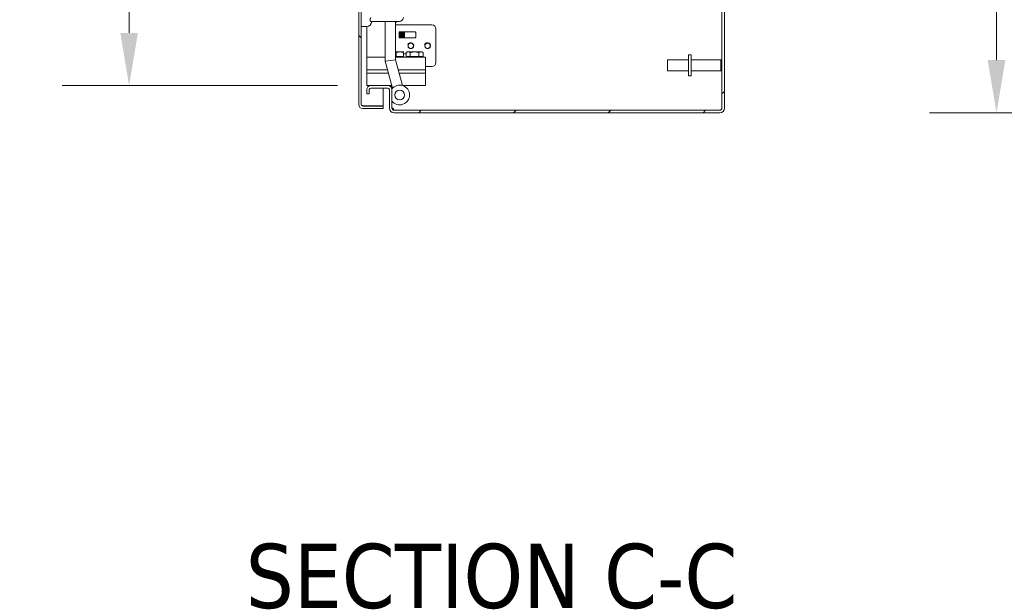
# Model space of a CAD drawing. Header units: inches. Extents: x 8 to 265, y 5 to 155.
# Tile 101 of 152: x 117 to 146, y 66 to 83. Entities that reach past the tile are written whole.
import ezdxf

# ---------------------------------------------------------------- set-up
doc = ezdxf.new("R2010")
doc.units = ezdxf.units.IN
doc.header["$LTSCALE"] = 16
doc.header["$MEASUREMENT"] = 0
for name, color, linetype, lineweight in [('Dimension (ANSI)', 7, 'Continuous', 5), ('Hatch (ANSI)', 7, 'Continuous', 5), ('Symbol (ANSI)', 7, 'Continuous', 5), ('Visible (ANSI)', 7, 'Continuous', 5)]:
    doc.layers.add(name, color=color, linetype=linetype, lineweight=lineweight)
doc.styles.add('TAHOMA', font='tahoma.ttf')
doc.styles.add('Text Style168', font='tahoma.ttf')
doc.dimstyles.new('Default (ANSI)', dxfattribs={"dimscale": 16, "dimtxt": 0.07, "dimasz": 0.098425, "dimexe": 0.125, "dimexo": 0.0625, "dimgap": 0.031496, "dimtad": 0, "dimtih": 1, "dimtoh": 1, "dimrnd": 1e-08, "dimzin": 0, "dimdsep": 46, "dimtxsty": 'TAHOMA', "dimcen": 0.09, "dimdle": 0.393701, "dimclrd": 256, "dimclre": 256, "dimclrt": 256, "dimadec": 0, "dimazin": 0, "dimtfac": 1, "dimtofl": 0, "dimtmove": 0, "dimatfit": 3, "dimfxl": 1, "dimtolj": 1, "dimtzin": 0, "dimlwd": -1, "dimlwe": -1, "dimarcsym": 0})

# ---------------------------------------------------------------- blocks, each defined once
blk = doc.blocks.new('*D22')
at = {"layer": 'Defpoints', "color": 0, "transparency": 16777216}
for p in [(127.004, 109.541), (119.787, 81.166), (127.004, 81.166)]:
    blk.add_point(p, dxfattribs=at)
at = {"layer": 'Dimension (ANSI)', "transparency": 16777216}
for p, q in [((126.004, 109.541), (117.787, 109.541)), ((119.787, 107.966), (119.787, 98.501)), ((119.787, 82.74), (119.787, 92.205)), ((126.004, 81.166), (117.787, 81.166))]:
    blk.add_line(p, q, dxfattribs=at)
for points in [[(119.524, 107.966), (120.049, 107.966), (119.787, 109.541)], [(119.524, 82.74), (120.049, 82.74), (119.787, 81.166)]]:
    blk.add_solid(points, dxfattribs=at)
at = {"layer": 'Dimension (ANSI)', "transparency": 16777216, "insert": (119.787, 95.353), "char_height": 1.12, "attachment_point": 5, "style": 'TAHOMA'}
blk.add_mtext('\\A1;\\fTahoma|b0|i0;\\H1.1200;(28.38)\\P\\fTahoma|b0|i0;\\H1.1200;OPENING\\P\\fTahoma|b0|i0;\\H1.1200;(2 PL.)', dxfattribs=at)
blk = doc.blocks.new('*D27')
at = {"layer": 'Defpoints', "color": 0, "transparency": 16777216}
for p in [(158.925, 110.353), (145.685, 80.353), (158.925, 80.353)]:
    blk.add_point(p, dxfattribs=at)
at = {"layer": 'Dimension (ANSI)', "transparency": 16777216}
for p, q in [((157.925, 110.353), (143.685, 110.353)), ((145.685, 108.778), (145.685, 98.316)), ((145.685, 81.928), (145.685, 92.39)), ((157.925, 80.353), (143.685, 80.353))]:
    blk.add_line(p, q, dxfattribs=at)
for points in [[(145.422, 108.778), (145.947, 108.778), (145.685, 110.353)], [(145.422, 81.928), (145.947, 81.928), (145.685, 80.353)]]:
    blk.add_solid(points, dxfattribs=at)
at = {"layer": 'Dimension (ANSI)', "transparency": 16777216, "insert": (145.685, 95.353), "char_height": 1.12, "attachment_point": 5, "style": 'TAHOMA'}
blk.add_mtext('\\A1;\\fTahoma|b0|i0;\\H1.1200;30.00\\P\\fTahoma|b0|i0;\\H1.1200;TUB\\P\\fTahoma|b0|i0;\\H1.1200;HEIGHT', dxfattribs=at)

msp = doc.modelspace()

# ---------------------------------------------------------------- hatches: boundary and pattern name
at = {"layer": 'Hatch (ANSI)'}
h = msp.add_hatch(dxfattribs=at)
h.set_pattern_fill('ANSI31', color=256, scale=16, style=0)
edge = h.paths.add_edge_path()
edge.add_ellipse((137.4231, 110.2165), major_axis=(0.1365, 0), ratio=1, start_angle=0, end_angle=90)
edge.add_line((137.4231, 110.353), (127.6961, 110.353))
edge.add_ellipse((127.6961, 110.2165), major_axis=(0, 0.1365), ratio=1, start_angle=0, end_angle=90)
edge.add_line((127.5596, 110.2165), (127.5596, 109.6614))
edge.add_ellipse((127.5127, 109.6614), major_axis=(0.0469, 0), ratio=1, start_angle=270, end_angle=360, ccw=False)
edge.add_line((127.5127, 109.6145), (127.0044, 109.6145))
edge.add_ellipse((127.0044, 109.6614), major_axis=(0, -0.0469), ratio=1, start_angle=270, end_angle=360, ccw=False)
edge.add_line((126.9576, 109.6614), (126.9576, 109.7905))
edge.add_line((126.9576, 109.7905), (126.8836, 109.7905))
edge.add_line((126.8836, 109.7905), (126.8836, 109.6614))
edge.add_ellipse((127.0044, 109.6614), major_axis=(-0.1209, 0), ratio=1, start_angle=0, end_angle=90)
edge.add_line((127.0044, 109.5405), (127.5127, 109.5405))
edge.add_ellipse((127.5127, 109.6614), major_axis=(0, -0.1209), ratio=1, start_angle=0, end_angle=90)
edge.add_line((127.6336, 109.6614), (127.6336, 110.2165))
edge.add_ellipse((127.6961, 110.2165), major_axis=(-0.0625, 0), ratio=1, start_angle=270, end_angle=360, ccw=False)
edge.add_line((127.6961, 110.279), (137.4231, 110.279))
edge.add_ellipse((137.4231, 110.2165), major_axis=(0, 0.0625), ratio=1, start_angle=270, end_angle=360, ccw=False)
edge.add_line((137.4856, 110.2165), (137.4856, 80.4895))
edge.add_ellipse((137.4231, 80.4895), major_axis=(0.0625, 0), ratio=1, start_angle=270, end_angle=360, ccw=False)
edge.add_line((137.4231, 80.427), (127.6961, 80.427))
edge.add_ellipse((127.6961, 80.4895), major_axis=(0, -0.0625), ratio=1, start_angle=270, end_angle=360, ccw=False)
edge.add_line((127.6336, 80.4895), (127.6336, 81.0446))
edge.add_ellipse((127.5127, 81.0446), major_axis=(0.1209, 0), ratio=1, start_angle=0, end_angle=90)
edge.add_line((127.5127, 81.1655), (127.0044, 81.1655))
edge.add_ellipse((127.0044, 81.0446), major_axis=(0, 0.1209), ratio=1, start_angle=0, end_angle=90)
edge.add_line((126.8836, 81.0446), (126.8836, 80.9155))
edge.add_line((126.8836, 80.9155), (126.9576, 80.9155))
edge.add_line((126.9576, 80.9155), (126.9576, 81.0446))
edge.add_ellipse((127.0044, 81.0446), major_axis=(-0.0469, 0), ratio=1, start_angle=270, end_angle=360, ccw=False)
edge.add_line((127.0044, 81.0915), (127.5127, 81.0915))
edge.add_ellipse((127.5127, 81.0446), major_axis=(0, 0.0469), ratio=1, start_angle=270, end_angle=360, ccw=False)
edge.add_line((127.5596, 81.0446), (127.5596, 80.4895))
edge.add_ellipse((127.6961, 80.4895), major_axis=(-0.1365, 0), ratio=1, start_angle=0, end_angle=90)
edge.add_line((127.6961, 80.353), (137.4231, 80.353))
edge.add_ellipse((137.4231, 80.4895), major_axis=(0, -0.1365), ratio=1, start_angle=0, end_angle=90)
edge.add_line((137.5596, 80.4895), (137.5596, 110.2165))
h = msp.add_hatch(dxfattribs=at)
h.set_pattern_fill('ANSI31', color=256, scale=16, angle=90, style=0)
edge = h.paths.add_edge_path()
edge.add_line((127.3721, 80.552), (126.7629, 80.552))
edge.add_ellipse((126.7629, 80.5989), major_axis=(0, -0.0469), ratio=1, start_angle=270, end_angle=360, ccw=False)
edge.add_line((126.7161, 80.5989), (126.7161, 110.1071))
edge.add_ellipse((126.7629, 110.1071), major_axis=(-0.0469, 0), ratio=1, start_angle=270, end_angle=360, ccw=False)
edge.add_line((126.7629, 110.154), (127.3721, 110.154))
edge.add_line((127.3721, 110.154), (127.3721, 110.228))
edge.add_line((127.3721, 110.228), (126.7629, 110.228))
edge.add_ellipse((126.7629, 110.1071), major_axis=(0, 0.1209), ratio=1, start_angle=0, end_angle=90)
edge.add_line((126.6421, 110.1071), (126.6421, 80.5989))
edge.add_ellipse((126.7629, 80.5989), major_axis=(-0.1209, 0), ratio=1, start_angle=0, end_angle=90)
edge.add_line((126.7629, 80.478), (127.3721, 80.478))
edge.add_line((127.3721, 80.478), (127.3721, 80.552))

# ---------------------------------------------------------------- linework, layer by layer
at = {"layer": 'Visible (ANSI)'}
for p, q in [((126.6421, 110.1071), (126.6421, 80.5989)), ((126.7161, 80.5989), (126.7161, 110.1071)), ((137.4856, 110.2165), (137.4856, 80.4895)), ((137.5596, 80.4895), (137.5596, 110.2165)), ((126.7161, 82.9268), (126.8735, 82.9268)), ((126.8836, 82.0093), (126.8836, 82.9271)), ((127.8578, 83.0843), (127.0049, 83.0843)), ((127.4319, 83.0843), (127.4319, 81.8973)), ((127.7419, 83.0843), (127.7419, 81.9381)), ((127.7419, 82.9801), (128.8216, 82.9801)), ((127.7701, 83.0828), (127.7716, 83.0843)), ((127.8466, 82.6097), (127.8466, 82.7519)), ((127.853, 82.7483), (127.8466, 82.7483)), ((127.853, 82.6177), (127.8466, 82.6177)), ((127.853, 82.7483), (127.8619, 82.765)), ((127.853, 82.7483), (127.853, 82.6177)), ((127.853, 82.6177), (127.8619, 82.601)), ((127.8619, 82.601), (127.8619, 82.765)), ((127.8619, 82.765), (127.867, 82.765)), ((127.8622, 82.7676), (128.3309, 82.7676)), ((127.867, 82.765), (127.867, 82.601)), ((127.876, 82.7483), (127.867, 82.765)), ((127.876, 82.6177), (127.867, 82.601)), ((127.876, 82.7483), (127.876, 82.6177)), ((127.883, 82.7483), (127.876, 82.7483)), ((127.883, 82.6177), (127.876, 82.6177)), ((127.883, 82.7483), (127.8919, 82.765)), ((127.883, 82.7483), (127.883, 82.6177)), ((127.883, 82.6177), (127.8919, 82.601)), ((127.8919, 82.601), (127.8919, 82.765)), ((127.8919, 82.765), (127.897, 82.765)), ((127.897, 82.765), (127.897, 82.601)), ((127.906, 82.7483), (127.897, 82.765)), ((127.906, 82.6177), (127.897, 82.601)), ((127.906, 82.7483), (127.906, 82.6177)), ((127.913, 82.7483), (127.906, 82.7483)), ((127.913, 82.6177), (127.906, 82.6177)), ((127.913, 82.7483), (127.9219, 82.765)), ((127.913, 82.7483), (127.913, 82.6177)), ((127.913, 82.6177), (127.9219, 82.601)), ((127.9219, 82.601), (127.9219, 82.765)), ((127.9219, 82.765), (127.927, 82.765)), ((127.927, 82.765), (127.927, 82.601)), ((127.936, 82.7483), (127.927, 82.765)), ((127.936, 82.6177), (127.927, 82.601)), ((127.936, 82.7483), (127.936, 82.6177)), ((127.943, 82.7483), (127.936, 82.7483)), ((127.943, 82.6177), (127.936, 82.6177)), ((127.943, 82.7483), (127.9519, 82.765)), ((127.943, 82.7483), (127.943, 82.6177)), ((127.943, 82.6177), (127.9519, 82.601)), ((127.9519, 82.601), (127.9519, 82.765)), ((127.9519, 82.765), (127.957, 82.765)), ((127.957, 82.765), (127.957, 82.601)), ((127.966, 82.7483), (127.957, 82.765)), ((127.966, 82.6177), (127.957, 82.601)), ((127.966, 82.7483), (127.966, 82.6177)), ((127.973, 82.7483), (127.966, 82.7483)), ((127.973, 82.6177), (127.966, 82.6177)), ((127.973, 82.7483), (127.9819, 82.765)), ((127.973, 82.7483), (127.973, 82.6177)), ((127.973, 82.6177), (127.9819, 82.601)), ((127.9819, 82.601), (127.9819, 82.765)), ((127.9819, 82.765), (127.987, 82.765)), ((127.987, 82.765), (127.987, 82.601)), ((127.996, 82.7483), (127.987, 82.765)), ((127.996, 82.6177), (127.987, 82.601)), ((127.996, 82.7483), (127.996, 82.6177)), ((128.003, 82.7483), (127.996, 82.7483)), ((128.003, 82.6177), (127.996, 82.6177)), ((128.003, 82.7483), (128.0055, 82.753)), ((128.003, 82.7483), (128.003, 82.6177)), ((128.003, 82.6177), (128.0055, 82.613)), ((128.0055, 82.753), (128.0055, 82.613)), ((128.0126, 82.7459), (128.0055, 82.753)), ((128.0126, 82.6201), (128.0055, 82.613)), ((128.0126, 82.6201), (128.0126, 82.7459)), ((128.3466, 82.7519), (128.3466, 82.6097)), ((128.9466, 82.8551), (128.9466, 81.8551)), ((127.8619, 82.601), (127.867, 82.601)), ((128.3309, 82.5941), (127.8622, 82.5941)), ((127.8919, 82.601), (127.897, 82.601)), ((127.9219, 82.601), (127.927, 82.601)), ((127.9519, 82.601), (127.957, 82.601)), ((127.9819, 82.601), (127.987, 82.601)), ((127.8681, 82.1723), (127.7419, 82.1723)), ((127.7586, 82.0343), (127.7419, 82.0343)), ((127.7586, 82.0343), (127.7586, 82.1527)), ((127.8681, 82.0343), (127.7586, 82.0343)), ((127.9776, 82.1723), (127.8681, 82.1723)), ((127.9776, 82.0343), (127.8681, 82.0343)), ((127.9776, 82.0343), (127.9776, 82.1527)), ((128.0567, 82.1161), (127.9776, 82.1161)), ((127.9776, 82.0343), (127.9776, 82.0093)), ((128.0906, 82.1723), (128.0567, 82.1527)), ((128.0567, 82.0343), (128.0567, 82.1527)), ((128.1199, 82.0343), (128.0567, 82.0343)), ((128.1199, 82.1723), (128.0906, 82.1723)), ((128.0906, 82.0343), (128.0906, 82.0093)), ((128.3096, 82.1723), (128.1199, 82.1723)), ((128.1831, 82.0343), (128.1199, 82.0343)), ((128.1831, 82.0343), (128.1831, 82.1527)), ((128.3096, 82.0343), (128.1831, 82.0343)), ((128.4992, 82.1723), (128.3096, 82.1723)), ((128.436, 82.0343), (128.3096, 82.0343)), ((128.436, 82.0343), (128.436, 82.1527)), ((128.4992, 82.0343), (128.436, 82.0343)), ((128.5286, 82.1723), (128.4992, 82.1723)), ((128.5624, 82.0343), (128.4992, 82.0343)), ((128.5286, 82.1723), (128.5624, 82.1527)), ((128.5286, 82.0343), (128.5286, 82.0093)), ((128.5624, 82.0343), (128.5624, 82.1527)), ((136.4856, 82.0855), (136.4856, 81.4605)), ((136.4856, 82.0855), (136.5706, 82.0855)), ((136.5706, 82.0855), (136.5706, 81.4605)), ((127.4319, 82.0093), (126.8836, 82.0093)), ((126.8836, 81.6343), (126.8836, 82.0093)), ((127.4319, 81.8973), (127.5869, 81.9177)), ((127.4319, 81.8973), (127.6491, 81.0868)), ((127.7419, 81.9381), (127.5869, 81.9177)), ((128.2586, 82.0093), (127.7419, 82.0093)), ((127.7419, 81.9381), (127.9486, 81.167)), ((128.2586, 82.0093), (128.6336, 82.0093)), ((128.6336, 81.6343), (128.6336, 82.0093)), ((128.6336, 81.7301), (128.8216, 81.7301)), ((135.8606, 81.608), (135.8606, 81.938)), ((136.4856, 81.938), (135.8606, 81.938)), ((136.5706, 81.938), (137.4506, 81.938)), ((137.4506, 81.608), (137.4506, 81.938)), ((137.4856, 81.903), (137.4506, 81.938)), ((126.8836, 81.6343), (127.5024, 81.6343)), ((126.8836, 81.6343), (127.5024, 81.6343)), ((126.8836, 81.6343), (126.8836, 81.5405)), ((126.8836, 81.5405), (126.8836, 81.1655)), ((127.5275, 81.5405), (126.8836, 81.5405)), ((127.5275, 81.5405), (126.8836, 81.5405)), ((127.8234, 81.6343), (128.2586, 81.6343)), ((127.8234, 81.6343), (128.2586, 81.6343)), ((128.2586, 81.5405), (127.8485, 81.5405)), ((128.2586, 81.5405), (127.8485, 81.5405)), ((128.6336, 81.6343), (128.2586, 81.6343)), ((128.2586, 81.6343), (128.6336, 81.6343)), ((128.2586, 81.5405), (128.6336, 81.5405)), ((128.6336, 81.5405), (128.2586, 81.5405)), ((128.6336, 81.5405), (128.6336, 81.6343)), ((128.6336, 81.1655), (128.6336, 81.5405)), ((136.4856, 81.608), (135.8606, 81.608)), ((136.4856, 81.4605), (136.5706, 81.4605)), ((136.5706, 81.608), (137.4506, 81.608)), ((137.4856, 81.643), (137.4506, 81.608)), ((126.8836, 81.1655), (127.0044, 81.1655)), ((127.5127, 81.1655), (127.0044, 81.1655)), ((127.5127, 81.1655), (127.628, 81.1655)), ((127.5596, 81.156), (127.5596, 81.1655)), ((127.6336, 81.1449), (127.6336, 81.0689)), ((127.9535, 81.1655), (128.2586, 81.1655)), ((128.6336, 81.1655), (128.2586, 81.1655)), ((126.8836, 81.0446), (126.8836, 80.9155)), ((126.8836, 80.9155), (126.9576, 80.9155)), ((126.9576, 80.9155), (126.9576, 81.0446)), ((127.0044, 81.0915), (127.5127, 81.0915)), ((127.3721, 80.5631), (127.3721, 81.0915)), ((127.5596, 81.0446), (127.5596, 80.4895)), ((127.6336, 80.4895), (127.6336, 81.0446)), ((126.7629, 80.5631), (127.3721, 80.5631)), ((127.3721, 80.552), (126.7629, 80.552)), ((127.3721, 80.478), (127.3721, 80.552)), ((126.7629, 80.478), (127.3721, 80.478)), ((137.4231, 80.427), (127.6961, 80.427)), ((127.6961, 80.353), (137.4231, 80.353))]:
    msp.add_line(p, q, dxfattribs=at)
msp.add_circle((127.8639, 80.8842), 0.1476, dxfattribs=at)
for centre, radius, start, end in [((127.8578, 83.2024), 0.1181, 270, 0), ((126.8735, 83.0843), 0.1575, 270, 0), ((128.8216, 82.8551), 0.125, 0, 90), ((127.8622, 82.7519), 0.0156, 90, 180), ((127.8622, 82.6097), 0.0156, 180, 270), ((128.3309, 82.7519), 0.0156, 0, 90), ((128.3309, 82.6097), 0.0156, 270, 0), ((128.1966, 82.3551), 0.093, 133.41167, 160.01597), ((128.1966, 82.3551), 0.0795, 104.53166, 258.34834), ((128.6966, 82.3551), 0.093, 133.41167, 160.01597), ((128.6966, 82.3551), 0.0795, 104.53166, 258.34834), ((128.8216, 81.8551), 0.125, 270, 0), ((127.0044, 81.0446), 0.1209, 90, 180), ((127.5127, 81.0446), 0.1209, 0, 90), ((127.8639, 80.8842), 0.2953, 218.73718, 141.88225), ((127.0044, 81.0446), 0.0469, 90, 180), ((127.5127, 81.0446), 0.0469, 0, 90), ((126.7629, 80.5989), 0.1209, 180, 270), ((126.7629, 80.5989), 0.0469, 180, 270), ((127.6961, 80.4895), 0.1365, 180, 270), ((127.6961, 80.4895), 0.0625, 180, 270), ((127.6346, 80.427), 0.0625, 0, 42.82665), ((137.4231, 80.4895), 0.0625, 270, 0), ((137.4231, 80.4895), 0.1365, 270, 0)]:
    msp.add_arc(centre, radius, start, end, dxfattribs=at)
for points, knots in [([(127.0049, 83.2024), (127.0009, 83.1918), (126.9968, 83.1812), (126.9895, 83.1599), (126.9863, 83.1491), (126.9833, 83.1343), (126.9826, 83.1297), (126.9821, 83.1231), (126.982, 83.121), (126.982, 83.1189), (126.982, 83.1156), (126.9823, 83.1125), (126.9833, 83.1053), (126.9845, 83.1015), (126.9892, 83.0915), (126.9939, 83.0872), (127.0009, 83.0846), (127.0029, 83.0843), (127.0049, 83.0843)], [1.80147316, 1.80147316, 1.80147316, 1.80147316, 1.88751364, 1.88751364, 1.97916091, 1.97916091, 2.02311438, 2.02311438, 2.04553613, 2.04553613, 2.04553613, 2.08110601, 2.08110601, 2.13460656, 2.13460656, 2.24734123, 2.24734123, 2.28984905, 2.28984905, 2.28984905, 2.28984905]), ([(128.1766, 82.432), (128.1666, 82.4294), (128.1572, 82.4249), (128.1408, 82.4126), (128.1339, 82.4051), (128.1234, 82.388), (128.1198, 82.3786), (128.1163, 82.359), (128.1163, 82.3491), (128.1201, 82.3297), (128.1237, 82.3205), (128.1341, 82.3037), (128.1409, 82.2964), (128.1566, 82.2845), (128.1655, 82.28), (128.1846, 82.2745), (128.1946, 82.2735), (128.2145, 82.2752), (128.2243, 82.2778), (128.2424, 82.2866), (128.2506, 82.2926), (128.2645, 82.3074), (128.27, 82.3161), (128.2777, 82.3351), (128.2798, 82.3452), (128.2802, 82.3659), (128.2785, 82.3763), (128.2713, 82.3959), (128.2659, 82.405), (128.252, 82.421), (128.2436, 82.4276), (128.2247, 82.4376), (128.2143, 82.4408), (128.1928, 82.4434), (128.1818, 82.4427), (128.1605, 82.4374), (128.1504, 82.4327), (128.1339, 82.4212), (128.1273, 82.4149), (128.1166, 82.4014), (128.1124, 82.3943), (128.1092, 82.3868)], [0, 0, 0, 0, 0.0790333, 0.0790333, 0.1563697, 0.1563697, 0.2324675, 0.2324675, 0.3078799, 0.3078799, 0.3830661, 0.3830661, 0.4583459, 0.4583459, 0.533927, 0.533927, 0.6099446, 0.6099446, 0.686492, 0.686492, 0.7636415, 0.7636415, 0.8414558, 0.8414558, 0.9199962, 0.9199962, 0.999326, 0.999326, 1.0795143, 1.0795143, 1.1606372, 1.1606372, 1.2427799, 1.2427799, 1.3260383, 1.3260383, 1.4105203, 1.4105203, 1.4794419, 1.4794419, 1.5418114, 1.5418114, 1.5418114, 1.5418114]), ([(128.1326, 82.4226), (128.1418, 82.4308), (128.1525, 82.4371), (128.1755, 82.4452), (128.1877, 82.4469), (128.2119, 82.4454), (128.2236, 82.4423), (128.2451, 82.4317), (128.2547, 82.4244), (128.2703, 82.4064), (128.2763, 82.3961), (128.2837, 82.3737), (128.2851, 82.3619), (128.2833, 82.3386), (128.2801, 82.3273), (128.2695, 82.3066), (128.2622, 82.2975), (128.2446, 82.2827), (128.2344, 82.2771), (128.2125, 82.2704), (128.2011, 82.2692), (128.1785, 82.2715), (128.1675, 82.2748), (128.1477, 82.2856), (128.139, 82.2929), (128.125, 82.3105), (128.1198, 82.3206), (128.1138, 82.342), (128.113, 82.3531), (128.1157, 82.3749), (128.1192, 82.3854), (128.1301, 82.4044), (128.1373, 82.4127), (128.1546, 82.4259), (128.1644, 82.4307), (128.1853, 82.4362), (128.1962, 82.4369), (128.2175, 82.4339), (128.2278, 82.4303), (128.2462, 82.4194), (128.2542, 82.4121), (128.267, 82.395), (128.2716, 82.3853), (128.2767, 82.3646), (128.2772, 82.3539), (128.274, 82.3329), (128.2703, 82.3228), (128.2592, 82.3047), (128.252, 82.2969), (128.2348, 82.2845), (128.2251, 82.28), (128.2092, 82.2763), (128.2035, 82.2756), (128.192, 82.2755), (128.1862, 82.276), (128.1805, 82.2772)], [0, 0, 0, 0, 0.0936415, 0.0936415, 0.186413, 0.186413, 0.2783504, 0.2783504, 0.3694897, 0.3694897, 0.4598676, 0.4598676, 0.5495213, 0.5495213, 0.6384888, 0.6384888, 0.726809, 0.726809, 0.8145222, 0.8145222, 0.9016698, 0.9016698, 0.9882949, 0.9882949, 1.0744424, 1.0744424, 1.1601595, 1.1601595, 1.2444752, 1.2444752, 1.3283027, 1.3283027, 1.4116765, 1.4116765, 1.4946313, 1.4946313, 1.5772025, 1.5772025, 1.6594262, 1.6594262, 1.7413406, 1.7413406, 1.8229867, 1.8229867, 1.9044115, 1.9044115, 1.985672, 1.985672, 2.0668355, 2.0668355, 2.1479688, 2.1479688, 2.191699, 2.191699, 2.2361924, 2.2361924, 2.2361924, 2.2361924]), ([(128.1805, 82.2772), (128.2082, 82.2717), (128.2389, 82.282), (128.2572, 82.3037), (128.2773, 82.3274), (128.2815, 82.3634), (128.2674, 82.3912), (128.2532, 82.4189), (128.2216, 82.4367), (128.1906, 82.4343), (128.1859, 82.434), (128.1812, 82.4332), (128.1766, 82.432)], [-23.7653048, -23.7653048, -23.7653048, -23.7653048, -22.6940481, -22.6940481, -22.6940481, -21.5194186, -21.5194186, -21.5194186, -20.3447892, -20.3447892, -20.3447892, -20.1667269, -20.1667269, -20.1667269, -20.1667269]), ([(128.6766, 82.432), (128.6666, 82.4294), (128.6572, 82.4249), (128.6408, 82.4126), (128.6339, 82.4051), (128.6234, 82.388), (128.6198, 82.3786), (128.6163, 82.359), (128.6163, 82.3491), (128.6201, 82.3297), (128.6237, 82.3205), (128.6341, 82.3037), (128.6409, 82.2964), (128.6566, 82.2845), (128.6655, 82.28), (128.6846, 82.2745), (128.6946, 82.2735), (128.7145, 82.2752), (128.7243, 82.2778), (128.7424, 82.2866), (128.7506, 82.2926), (128.7645, 82.3074), (128.77, 82.3161), (128.7777, 82.3351), (128.7798, 82.3452), (128.7802, 82.3659), (128.7785, 82.3763), (128.7713, 82.3959), (128.7659, 82.405), (128.752, 82.421), (128.7436, 82.4276), (128.7247, 82.4376), (128.7143, 82.4408), (128.6928, 82.4434), (128.6818, 82.4427), (128.6605, 82.4374), (128.6504, 82.4327), (128.6339, 82.4212), (128.6273, 82.4149), (128.6166, 82.4014), (128.6124, 82.3943), (128.6092, 82.3868)], [0, 0, 0, 0, 0.0790333, 0.0790333, 0.1563697, 0.1563697, 0.2324675, 0.2324675, 0.3078799, 0.3078799, 0.3830661, 0.3830661, 0.4583459, 0.4583459, 0.533927, 0.533927, 0.6099446, 0.6099446, 0.686492, 0.686492, 0.7636415, 0.7636415, 0.8414558, 0.8414558, 0.9199962, 0.9199962, 0.999326, 0.999326, 1.0795143, 1.0795143, 1.1606372, 1.1606372, 1.2427799, 1.2427799, 1.3260383, 1.3260383, 1.4105203, 1.4105203, 1.4794419, 1.4794419, 1.5418114, 1.5418114, 1.5418114, 1.5418114]), ([(128.6326, 82.4226), (128.6418, 82.4308), (128.6525, 82.4371), (128.6755, 82.4452), (128.6877, 82.4469), (128.7119, 82.4454), (128.7236, 82.4423), (128.7451, 82.4317), (128.7547, 82.4244), (128.7703, 82.4064), (128.7763, 82.3961), (128.7837, 82.3737), (128.7851, 82.3619), (128.7833, 82.3386), (128.7801, 82.3273), (128.7695, 82.3066), (128.7622, 82.2975), (128.7446, 82.2827), (128.7344, 82.2771), (128.7125, 82.2704), (128.7011, 82.2692), (128.6785, 82.2715), (128.6675, 82.2748), (128.6477, 82.2856), (128.639, 82.2929), (128.625, 82.3105), (128.6198, 82.3206), (128.6138, 82.342), (128.613, 82.3531), (128.6157, 82.3749), (128.6192, 82.3854), (128.6301, 82.4044), (128.6373, 82.4127), (128.6546, 82.4259), (128.6644, 82.4307), (128.6853, 82.4362), (128.6962, 82.4369), (128.7175, 82.4339), (128.7278, 82.4303), (128.7462, 82.4194), (128.7542, 82.4121), (128.767, 82.395), (128.7716, 82.3853), (128.7767, 82.3646), (128.7772, 82.3539), (128.774, 82.3329), (128.7703, 82.3228), (128.7592, 82.3047), (128.752, 82.2969), (128.7348, 82.2845), (128.7251, 82.28), (128.7092, 82.2763), (128.7035, 82.2756), (128.692, 82.2755), (128.6862, 82.276), (128.6805, 82.2772)], [0, 0, 0, 0, 0.0936415, 0.0936415, 0.186413, 0.186413, 0.2783504, 0.2783504, 0.3694897, 0.3694897, 0.4598676, 0.4598676, 0.5495213, 0.5495213, 0.6384888, 0.6384888, 0.726809, 0.726809, 0.8145222, 0.8145222, 0.9016698, 0.9016698, 0.9882949, 0.9882949, 1.0744424, 1.0744424, 1.1601595, 1.1601595, 1.2444752, 1.2444752, 1.3283027, 1.3283027, 1.4116765, 1.4116765, 1.4946313, 1.4946313, 1.5772025, 1.5772025, 1.6594262, 1.6594262, 1.7413406, 1.7413406, 1.8229867, 1.8229867, 1.9044115, 1.9044115, 1.985672, 1.985672, 2.0668355, 2.0668355, 2.1479688, 2.1479688, 2.191699, 2.191699, 2.2361924, 2.2361924, 2.2361924, 2.2361924]), ([(128.6805, 82.2772), (128.7082, 82.2717), (128.7389, 82.282), (128.7572, 82.3037), (128.7773, 82.3274), (128.7815, 82.3634), (128.7674, 82.3912), (128.7532, 82.4189), (128.7216, 82.4367), (128.6906, 82.4343), (128.6859, 82.434), (128.6812, 82.4332), (128.6766, 82.432)], [-23.7653048, -23.7653048, -23.7653048, -23.7653048, -22.6940481, -22.6940481, -22.6940481, -21.5194186, -21.5194186, -21.5194186, -20.3447892, -20.3447892, -20.3447892, -20.1667269, -20.1667269, -20.1667269, -20.1667269]), ([(126.7161, 80.5989), (126.7161, 80.5887), (126.7318, 80.5785), (126.7522, 80.5683), (126.7557, 80.5666), (126.7593, 80.5648), (126.7629, 80.5631)], [0, 0, 0, 0, 1.3404708, 1.3404708, 1.3404708, 1.5707963, 1.5707963, 1.5707963, 1.5707963]), ([(127.636, 80.4721), (127.6392, 80.4861), (127.648, 80.4923), (127.6597, 80.4882), (127.667, 80.4855), (127.6747, 80.4789), (127.6804, 80.4695)], [-2.3363465, -2.3363465, -2.3363465, -2.3363465, -1.3625607, -1.3625607, -1.3625607, -0.7474661, -0.7474661, -0.7474661, -0.7474661])]:
    msp.add_open_spline(points, degree=3, knots=knots, dxfattribs=at)
for points in [[(127.7701, 83.0828), (127.7603, 83.0692), (127.7507, 83.0556), (127.742, 83.042)], [(127.742, 83.0646), (127.7512, 83.0707), (127.7606, 83.0767), (127.7701, 83.0828)], [(126.7259, 80.5702), (126.7378, 80.5678), (126.7504, 80.5654), (126.7629, 80.5631)], [(127.6336, 80.4937), (127.6336, 80.4881), (127.634, 80.4825), (127.6349, 80.4768)], [(127.6804, 80.4695), (127.6697, 80.4764), (127.656, 80.4817), (127.642, 80.4852)]]:
    msp.add_open_spline(points, degree=3, dxfattribs=at)
for points, weights in [([(127.7586, 82.1527), (127.7501, 82.1555), (127.7419, 82.1579)], [1, 1.00529854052, 1.00911771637]), ([(127.8681, 82.1723), (127.8172, 82.1723), (127.7586, 82.1527)], [1, 1.0379548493, 1]), ([(127.9776, 82.1527), (127.9189, 82.1723), (127.8681, 82.1723)], [1, 1.0379548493, 1]), ([(127.9776, 82.1723), (127.9776, 82.1723), (127.9776, 82.1527)], [1, 1.0379548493, 1]), ([(128.1199, 82.1723), (128.0906, 82.1723), (128.0567, 82.1527)], [1, 1.0379548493, 1]), ([(128.1831, 82.1527), (128.1492, 82.1723), (128.1199, 82.1723)], [1, 1.0379548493, 1]), ([(128.3096, 82.1723), (128.2509, 82.1723), (128.1831, 82.1527)], [1, 1.0379548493, 1]), ([(128.436, 82.1527), (128.3682, 82.1723), (128.3096, 82.1723)], [1, 1.0379548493, 1]), ([(128.4992, 82.1723), (128.4699, 82.1723), (128.436, 82.1527)], [1, 1.0379548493, 1]), ([(128.5624, 82.1527), (128.5286, 82.1723), (128.4992, 82.1723)], [1, 1.0379548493, 1])]:
    msp.add_rational_spline(points, weights, degree=2, dxfattribs=at)

# ---------------------------------------------------------------- texts
at = {"layer": 'Symbol (ANSI)', "insert": (123.268, 65.5135), "char_height": 1.92, "attachment_point": 7, "style": 'Text Style168'}
msp.add_mtext('SECTION C-C', dxfattribs=at)

# ---------------------------------------------------------------- dimensions: what is measured, and where the dimension line sits
at = {"layer": 'Dimension (ANSI)'}
for base, p1, p2, angle, text, picture, middle in [((145.6846, 80.353), (158.9254, 110.353), (158.9254, 80.353), 90, '\\fTahoma|b0|i0;\\H1.1200;<>\\P\\fTahoma|b0|i0;\\H1.1200;TUB\\P\\fTahoma|b0|i0;\\H1.1200;HEIGHT', '*D27', (145.6846, 95.353)), ((119.7868174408, 81.1655027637), (127.0044324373, 109.5405027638), (127.0044324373, 81.1655027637), 270, '\\fTahoma|b0|i0;\\H1.1200;(<>)\\P\\fTahoma|b0|i0;\\H1.1200;OPENING\\P\\fTahoma|b0|i0;\\H1.1200;(2 PL.)', '*D22', (119.7868174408, 95.3530027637))]:
    dim = msp.add_linear_dim(base=base, p1=p1, p2=p2, angle=angle, text=text, dimstyle='Default (ANSI)', override={"dimgap": 0.031496, "dimdec": 2, "dimtol": 0, "dimlim": 0, "dimtp": 0, "dimtm": 0, "dimtdec": 2, "dimatfit": 1}, dxfattribs=at)
    dim.commit()
    dim.dimension.update_dxf_attribs({"geometry": picture, "text_midpoint": middle, "dimtype": 160})

doc.saveas('drawing.dxf')
